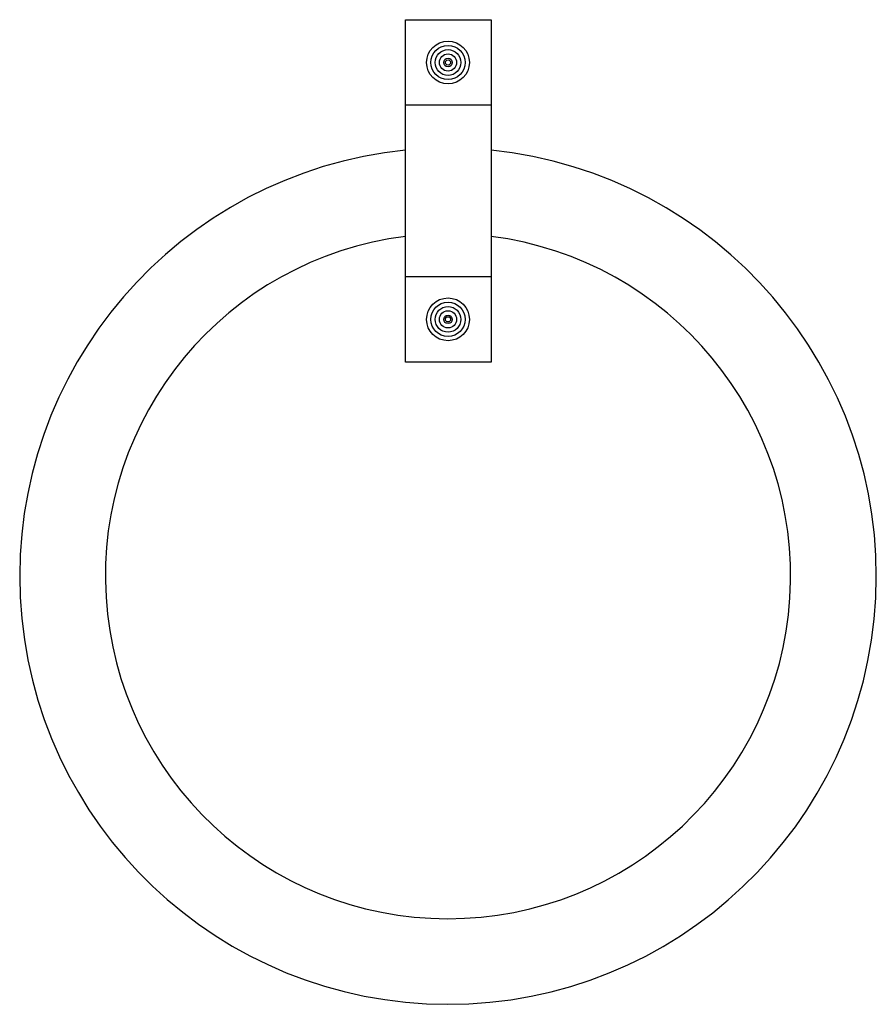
# Model space of a CAD drawing. Extents: x -0.5 to 0.5, y -0.5 to 0.65.
import ezdxf

# ---------------------------------------------------------------- set-up
doc = ezdxf.new("R2010")
doc.units = 0
doc.header["$LTSCALE"] = 0.1
doc.header["$MEASUREMENT"] = 0
doc.layers.add('LBA', color=1, linetype='CONTINUOUS')

msp = doc.modelspace()

# ---------------------------------------------------------------- linework, layer by layer
at = {"layer": 'LBA'}
for p, q in [((-0.0497, 0.65), (0.0503, 0.65)), ((-0.0497, 0.25), (-0.0497, 0.65)), ((0.0503, 0.65), (0.0503, 0.25)), ((0.0503, 0.55), (-0.0497, 0.55)), ((-0.0497, 0.35), (0.0503, 0.35)), ((0.0503, 0.25), (-0.0497, 0.25))]:
    msp.add_line(p, q, dxfattribs=at)
for centre, radius in [((0, 0.6), 0.025), ((0, 0.6), 0.02), ((0, 0.6), 0.015), ((0, 0.6), 0.01), ((0, 0.6), 0.005), ((0, 0.6), 0.003), ((0, 0.3), 0.025), ((0, 0.3), 0.02), ((0, 0.3), 0.015), ((0, 0.3), 0.01), ((0, 0.3), 0.005), ((0, 0.3), 0.003)]:
    msp.add_circle(centre, radius, dxfattribs=at)
for radius, start, end in [(0.5, 95.6908, 84.2257), (0.4, 97.1135, 82.774)]:
    msp.add_arc((0, 0), radius, start, end, dxfattribs=at)

doc.saveas('drawing.dxf')
